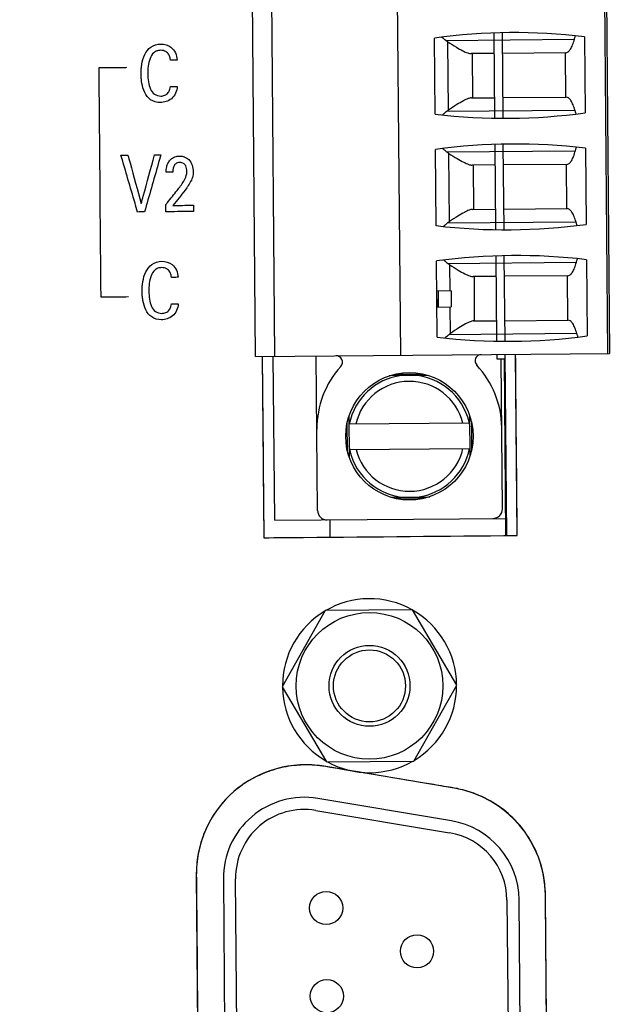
# Model space of a CAD drawing. Header units: inches. Extents: x 0 to 34, y 0 to 22.
# Tile 28 of 69: x 6.919 to 7.662, y 6.25 to 7.467. Entities that reach past the tile are written whole.
import ezdxf

# ---------------------------------------------------------------- set-up
doc = ezdxf.new("R2010")
doc.units = ezdxf.units.IN
doc.header["$LTSCALE"] = 1.87
doc.header["$MEASUREMENT"] = 0
doc.layers.get('0').update_dxf_attribs({"linetype": 'CONTINUOUS'})
for name, color, linetype in [('03___PRT_ALL_CURVES', 7, 'CONTINUOUS'), ('DATUMCURVES', 7, 'CONTINUOUS'), ('DIMENSIONS', 7, 'CONTINUOUS')]:
    doc.layers.add(name, color=color, linetype=linetype)
doc.styles.get("Standard").update_dxf_attribs({"font": 'txt', "width": 0.8})
doc.dimstyles.new('DIMSTYLE_1', dxfattribs={"dimtxt": 0.125, "dimasz": 0.1875, "dimexe": 0.18, "dimexo": 0.0625, "dimgap": 0.09, "dimtad": 0, "dimtih": 1, "dimtoh": 1, "dimdec": 3, "dimzin": 4, "dimdsep": 46, "dimtxsty": 'STANDARD', "dimblk": '_FILLED', "dimblk1": '_FILLED', "dimblk2": '_FILLED', "dimcen": 0.09, "dimadec": 0, "dimazin": 0, "dimtp": 0.01, "dimtm": 0.01, "dimtfac": 1, "dimtdec": 3, "dimtofl": 0, "dimtmove": 0, "dimatfit": 3, "dimldrblk": '_FILLED', "dimfxl": 1, "dimtolj": 1, "dimtzin": 4, "dimarcsym": 0})

# ---------------------------------------------------------------- blocks, each defined once
blk = doc.blocks.new('_FILLED')
at = {"color": 0, "linetype": 'BYBLOCK'}
blk.add_solid([(0, 0), (-1, 0.1736), (-1, -0.1736)], dxfattribs=at)
blk = doc.blocks.new('*D1')
at = {"layer": 'DIMENSIONS', "color": 2, "linetype": 'CONTINUOUS'}
for p, q in [((6.9811, 8.4187), (9.5924, 8.4187)), ((9.4674, 8.4187), (9.4674, 6.7973)), ((9.4674, 4.6535), (9.4674, 6.5473)), ((6.9874, 4.6535), (9.5924, 4.6535))]:
    blk.add_line(p, q, dxfattribs=at)
at = {"layer": 'DIMENSIONS', "color": 2, "linetype": 'CONTINUOUS', "xscale": 0.1875, "yscale": 0.1875, "zscale": 0.1875}
for p, rotation in [((9.4674, 8.4187), 90), ((9.4674, 4.6535), 270)]:
    blk.add_blockref('_FILLED', p, dxfattribs=dict(at, rotation=rotation))
at = {"layer": 'DIMENSIONS', "color": 2, "linetype": 'CONTINUOUS', "width": 0.8}
for s, p in [('[', (9.4299, 6.6098)), (']', (10.0299, 6.6098)), ('3.765', (8.8049, 6.6098)), ('95.64', (9.5299, 6.6098))]:
    blk.add_text(s, height=0.125, dxfattribs=at).set_placement(p)
blk = doc.blocks.new('*D2')
at = {"layer": 'DIMENSIONS', "color": 2, "linetype": 'CONTINUOUS'}
for p, q in [((6.6253, 11.3682), (10.554, 11.3682)), ((10.429, 11.3682), (10.429, 9.183)), ((10.429, 4.6535), (10.429, 8.933)), ((7.0139, 4.6535), (10.554, 4.6535))]:
    blk.add_line(p, q, dxfattribs=at)
at = {"layer": 'DIMENSIONS', "color": 2, "linetype": 'CONTINUOUS', "xscale": 0.1875, "yscale": 0.1875, "zscale": 0.1875}
for p, rotation in [((10.429, 11.3682), 90), ((10.429, 4.6535), 270)]:
    blk.add_blockref('_FILLED', p, dxfattribs=dict(at, rotation=rotation))
at = {"layer": 'DIMENSIONS', "color": 2, "linetype": 'CONTINUOUS', "width": 0.8}
for s, p in [('[', (10.3415, 8.9955)), (']', (11.0415, 8.9955)), ('6.715', (9.7165, 8.9955)), ('170.55', (10.4415, 8.9955))]:
    blk.add_text(s, height=0.125, dxfattribs=at).set_placement(p)

msp = doc.modelspace()

# ---------------------------------------------------------------- linework, layer by layer
at = {"color": 7, "linetype": 'CONTINUOUS'}
for p, q in [((7.6455, 7.0548), (7.6407, 7.606)), ((7.6426, 7.606), (7.6474, 7.0548)), ((7.2104, 7.051), (7.2056, 7.6022)), ((7.2341, 7.0512), (7.2293, 7.6024)), ((7.3896, 7.0526), (7.3848, 7.6037)), ((7.506, 7.3458), (7.5051, 7.4504)), ((7.516, 7.3459), (7.5151, 7.4505)), ((7.4323, 7.3504), (7.4314, 7.4445)), ((7.4451, 7.4416), (7.6041, 7.443)), ((7.4485, 7.3555), (7.4478, 7.4397)), ((7.6165, 7.4461), (7.6173, 7.352)), ((7.5053, 7.4255), (7.4765, 7.4252)), ((7.4777, 7.4252), (7.4781, 7.3705)), ((7.5933, 7.4262), (7.5153, 7.4255)), ((7.5935, 7.3715), (7.593, 7.4262)), ((7.477, 7.3705), (7.5058, 7.3707)), ((7.5158, 7.3708), (7.5938, 7.3715)), ((7.6049, 7.3549), (7.4459, 7.3535)), ((7.4335, 7.2126), (7.4326, 7.3067)), ((7.4463, 7.3038), (7.6053, 7.3052)), ((7.4497, 7.2177), (7.449, 7.3019)), ((7.5072, 7.208), (7.5063, 7.3126)), ((7.5172, 7.2081), (7.5163, 7.3127)), ((7.6177, 7.3083), (7.6185, 7.2142)), ((7.5065, 7.2877), (7.4777, 7.2874)), ((7.4789, 7.2874), (7.4793, 7.2327)), ((7.5945, 7.2884), (7.5165, 7.2877)), ((7.5947, 7.2337), (7.5942, 7.2884)), ((7.4782, 7.2327), (7.507, 7.2329)), ((7.517, 7.233), (7.595, 7.2337)), ((7.6061, 7.2171), (7.4471, 7.2157)), ((7.4347, 7.0748), (7.4338, 7.1689)), ((7.4475, 7.166), (7.6065, 7.1674)), ((7.5084, 7.0702), (7.5075, 7.1748)), ((7.5184, 7.0703), (7.5175, 7.1749)), ((7.6189, 7.1705), (7.6197, 7.0764)), ((7.4505, 7.1319), (7.4502, 7.1641)), ((7.5077, 7.1499), (7.4789, 7.1496)), ((7.4801, 7.1496), (7.4805, 7.0949)), ((7.5957, 7.1506), (7.5177, 7.15)), ((7.5959, 7.0959), (7.5954, 7.1506)), ((7.4519, 7.1319), (7.4343, 7.1317)), ((7.4345, 7.112), (7.4343, 7.1317)), ((7.4363, 7.112), (7.4361, 7.1317)), ((7.4519, 7.1319), (7.452, 7.1122)), ((7.4345, 7.112), (7.452, 7.1122)), ((7.4509, 7.0794), (7.4506, 7.1122)), ((7.4796, 7.0949), (7.5082, 7.0952)), ((7.5182, 7.0952), (7.596, 7.0959)), ((7.6071, 7.0793), (7.449, 7.0779)), ((7.2104, 7.051), (7.6474, 7.0548)), ((7.2185, 7.0511), (7.2205, 6.827)), ((7.2339, 6.8485), (7.2321, 7.0512)), ((7.2869, 6.8607), (7.2852, 7.0517)), ((7.5086, 7.0475), (7.5085, 7.0536)), ((7.5186, 7.0476), (7.5086, 7.0475)), ((7.5153, 6.8627), (7.5136, 7.0475)), ((7.5195, 6.8296), (7.5176, 7.0476)), ((7.5205, 6.8296), (7.5185, 7.0537)), ((7.5335, 6.8297), (7.5315, 7.0538)), ((7.4242, 7.0273), (7.3751, 7.0269)), ((7.3825, 7.0289), (7.4167, 7.0292)), ((7.3253, 6.9762), (7.3257, 6.927)), ((7.4753, 6.9284), (7.4749, 6.9775)), ((7.3237, 6.9341), (7.3234, 6.9691)), ((7.4743, 6.9687), (7.326, 6.9674)), ((7.4769, 6.9704), (7.4772, 6.9354)), ((7.3263, 6.9359), (7.4746, 6.9372)), ((7.3764, 6.8773), (7.4255, 6.8777)), ((7.418, 6.8757), (7.3839, 6.8754)), ((7.2339, 6.8485), (7.5193, 6.8509)), ((7.3025, 6.8277), (7.3023, 6.8491)), ((7.2205, 6.827), (7.5335, 6.8297)), ((7.2962, 6.7369), (7.243, 6.6429)), ((7.4041, 6.7379), (7.2962, 6.7369)), ((7.4589, 6.6448), (7.4041, 6.7379)), ((7.4058, 6.5509), (7.4589, 6.6448)), ((7.243, 6.6429), (7.2978, 6.5499)), ((7.2978, 6.5499), (7.4058, 6.5509)), ((7.4556, 6.5176), (7.2944, 6.5446)), ((7.4523, 6.4772), (7.287, 6.5048)), ((7.2846, 6.49), (7.4498, 6.4624)), ((7.1371, 6.4102), (7.1417, 5.8903)), ((7.1705, 6.4053), (7.175, 5.8953)), ((7.19, 5.8955), (7.1855, 6.4054)), ((7.5208, 6.3793), (7.5247, 5.9275)), ((7.5397, 5.9276), (7.5358, 6.3794)), ((7.5724, 5.9224), (7.5684, 6.3856))]:
    msp.add_line(p, q, dxfattribs=at)
for centre, radius in [((7.4003, 6.9523), 0.0787), ((7.351, 6.6439), 0.0906), ((7.351, 6.6439), 0.05), ((7.351, 6.6439), 0.0445), ((7.2975, 6.3694), 0.0205), ((7.4097, 6.3159), 0.0205), ((7.2984, 6.2604), 0.0205)]:
    msp.add_circle(centre, radius, dxfattribs=at)
for centre, radius, start, end in [((7.5302, 6.7235), 0.7277, 83.1956, 97.8044), ((7.5185, 8.073), 0.7277, 263.1956, 277.8044), ((7.5314, 6.5858), 0.7277, 83.1956, 97.8044), ((7.5197, 7.9352), 0.7277, 263.1956, 277.8044), ((7.5327, 6.448), 0.7277, 83.1956, 97.8044), ((7.5209, 7.7974), 0.7277, 263.1956, 277.8044), ((7.3098, 7.044), 0.00787, 317.7959, 90.5), ((7.4892, 7.0456), 0.00787, 90.5, 223.2041), ((7.4002, 6.962), 0.1142, 137.7959, 180.5), ((7.4002, 6.962), 0.1142, 0.5, 43.2041), ((7.4003, 6.9523), 0.0758, 97.6317, 168.507), ((7.4003, 6.9523), 0.0758, 8.8495, 82.1068), ((7.4003, 6.9523), 0.0679, 13.908, 167.092), ((7.4003, 6.9523), 0.0758, 188.8495, 262.1068), ((7.4003, 6.9523), 0.0679, 193.908, 347.092), ((7.4003, 6.9523), 0.0758, 277.6317, 348.507), ((7.5034, 6.8626), 0.0118, 270.5, 0.5), ((7.2987, 6.8608), 0.0118, 180.5, 270.5), ((7.2721, 6.4114), 0.135, 80.5, 180.5), ((7.4334, 6.3844), 0.135, 0.5, 80.5), ((7.2705, 6.4062), 0.1, 80.5, 180.5), ((7.2705, 6.4062), 0.085, 80.5, 180.5), ((7.4358, 6.3785), 0.1, 0.5, 80.5), ((7.4358, 6.3785), 0.085, 0.5, 80.5)]:
    msp.add_arc(centre, radius, start, end, dxfattribs=at)
for points, knots in [([(7.6041, 7.443), (7.6043, 7.4435), (7.6046, 7.4446), (7.605, 7.4459), (7.6053, 7.4466), (7.6054, 7.447)], [0, 0, 0, 0, 0.396057, 0.761009, 1, 1, 1, 1]), ([(7.4451, 7.4416), (7.4445, 7.4421), (7.4434, 7.443), (7.4418, 7.4443), (7.4409, 7.445), (7.4405, 7.4453)], [0, 0, 0, 0, 0.385193, 0.744531, 1, 1, 1, 1]), ([(7.4478, 7.4397), (7.4475, 7.4399), (7.4469, 7.4403), (7.446, 7.4409), (7.4454, 7.4414), (7.4451, 7.4416)], [0, 0, 0, 0, 0.332579, 0.665699, 1, 1, 1, 1]), ([(7.4478, 7.4397), (7.4513, 7.4375), (7.4574, 7.4337), (7.4655, 7.429), (7.4716, 7.4261), (7.4751, 7.4252), (7.4765, 7.4252)], [0, 0, 0, 0, 0.380974, 0.668695, 0.870601, 1, 1, 1, 1]), ([(7.5933, 7.4262), (7.5944, 7.4262), (7.5969, 7.4274), (7.5997, 7.431), (7.6022, 7.4364), (7.6035, 7.4406), (7.6041, 7.443)], [0, 0, 0, 0, 0.153783, 0.363537, 0.647078, 1, 1, 1, 1]), ([(7.477, 7.3705), (7.4756, 7.3705), (7.4721, 7.3695), (7.4661, 7.3665), (7.458, 7.3617), (7.452, 7.3577), (7.4485, 7.3555)], [0, 0, 0, 0, 0.129367, 0.330793, 0.618693, 1, 1, 1, 1]), ([(7.6049, 7.3549), (7.6042, 7.3573), (7.6028, 7.3615), (7.6002, 7.3668), (7.5974, 7.3704), (7.5949, 7.3715), (7.5938, 7.3715)], [0, 0, 0, 0, 0.353133, 0.636702, 0.846318, 1, 1, 1, 1]), ([(7.4413, 7.3497), (7.4417, 7.35), (7.4426, 7.3508), (7.4442, 7.3521), (7.4453, 7.353), (7.4459, 7.3535)], [0, 0, 0, 0, 0.255636, 0.614984, 1, 1, 1, 1]), ([(7.4459, 7.3535), (7.4461, 7.3538), (7.4467, 7.3542), (7.4476, 7.3549), (7.4482, 7.3553), (7.4485, 7.3555)], [0, 0, 0, 0, 0.33439, 0.667509, 1, 1, 1, 1]), ([(7.6063, 7.351), (7.6061, 7.3513), (7.6058, 7.3521), (7.6054, 7.3534), (7.6051, 7.3544), (7.6049, 7.3549)], [0, 0, 0, 0, 0.23952, 0.604523, 1, 1, 1, 1]), ([(7.4463, 7.3038), (7.4457, 7.3043), (7.4446, 7.3053), (7.443, 7.3065), (7.4421, 7.3072), (7.4417, 7.3076)], [0, 0, 0, 0, 0.385193, 0.744531, 1, 1, 1, 1]), ([(7.449, 7.3019), (7.4487, 7.3021), (7.4481, 7.3025), (7.4472, 7.3031), (7.4466, 7.3036), (7.4463, 7.3038)], [0, 0, 0, 0, 0.332579, 0.665699, 1, 1, 1, 1]), ([(7.449, 7.3019), (7.4525, 7.2997), (7.4586, 7.2959), (7.4667, 7.2912), (7.4728, 7.2884), (7.4763, 7.2874), (7.4777, 7.2874)], [0, 0, 0, 0, 0.380974, 0.668695, 0.870601, 1, 1, 1, 1]), ([(7.5945, 7.2884), (7.5956, 7.2884), (7.5981, 7.2896), (7.6009, 7.2932), (7.6034, 7.2986), (7.6047, 7.3028), (7.6053, 7.3052)], [0, 0, 0, 0, 0.153783, 0.363537, 0.647078, 1, 1, 1, 1]), ([(7.6053, 7.3052), (7.6055, 7.3057), (7.6058, 7.3068), (7.6062, 7.3081), (7.6065, 7.3089), (7.6066, 7.3092)], [0, 0, 0, 0, 0.396057, 0.761009, 1, 1, 1, 1]), ([(7.4782, 7.2327), (7.4768, 7.2327), (7.4733, 7.2317), (7.4673, 7.2287), (7.4592, 7.2239), (7.4532, 7.2199), (7.4497, 7.2177)], [0, 0, 0, 0, 0.129367, 0.330793, 0.618693, 1, 1, 1, 1]), ([(7.6061, 7.2171), (7.6054, 7.2195), (7.604, 7.2237), (7.6014, 7.229), (7.5986, 7.2326), (7.5961, 7.2337), (7.595, 7.2337)], [0, 0, 0, 0, 0.353133, 0.636702, 0.846318, 1, 1, 1, 1]), ([(7.4425, 7.2119), (7.4429, 7.2122), (7.4438, 7.213), (7.4454, 7.2143), (7.4465, 7.2152), (7.4471, 7.2157)], [0, 0, 0, 0, 0.255636, 0.614984, 1, 1, 1, 1]), ([(7.4471, 7.2157), (7.4473, 7.216), (7.4479, 7.2164), (7.4488, 7.2171), (7.4494, 7.2175), (7.4497, 7.2177)], [0, 0, 0, 0, 0.33439, 0.667509, 1, 1, 1, 1]), ([(7.6075, 7.2132), (7.6073, 7.2135), (7.607, 7.2143), (7.6066, 7.2156), (7.6063, 7.2166), (7.6061, 7.2171)], [0, 0, 0, 0, 0.23952, 0.604523, 1, 1, 1, 1]), ([(7.4475, 7.166), (7.4469, 7.1665), (7.4458, 7.1675), (7.4442, 7.1687), (7.4433, 7.1695), (7.4429, 7.1698)], [0, 0, 0, 0, 0.385193, 0.744531, 1, 1, 1, 1]), ([(7.5957, 7.1506), (7.5968, 7.1507), (7.5993, 7.1518), (7.6021, 7.1554), (7.6046, 7.1608), (7.6059, 7.165), (7.6065, 7.1674)], [0, 0, 0, 0, 0.153783, 0.363537, 0.647078, 1, 1, 1, 1]), ([(7.6065, 7.1674), (7.6067, 7.168), (7.607, 7.169), (7.6074, 7.1703), (7.6077, 7.1711), (7.6078, 7.1714)], [0, 0, 0, 0, 0.396057, 0.761009, 1, 1, 1, 1]), ([(7.4502, 7.1641), (7.4499, 7.1643), (7.4493, 7.1647), (7.4484, 7.1653), (7.4478, 7.1658), (7.4475, 7.166)], [0, 0, 0, 0, 0.332579, 0.665699, 1, 1, 1, 1]), ([(7.4502, 7.1641), (7.4537, 7.1619), (7.4598, 7.1581), (7.468, 7.1534), (7.474, 7.1506), (7.4775, 7.1496), (7.4789, 7.1496)], [0, 0, 0, 0, 0.380974, 0.668695, 0.870601, 1, 1, 1, 1]), ([(7.4796, 7.0949), (7.4782, 7.0949), (7.4747, 7.0938), (7.4687, 7.0908), (7.4605, 7.0858), (7.4544, 7.0817), (7.4509, 7.0794)], [0, 0, 0, 0, 0.127296, 0.327877, 0.616437, 1, 1, 1, 1]), ([(7.6071, 7.0793), (7.6065, 7.0817), (7.6051, 7.0859), (7.6025, 7.0912), (7.5996, 7.0948), (7.5971, 7.0959), (7.596, 7.0959)], [0, 0, 0, 0, 0.353133, 0.636702, 0.846318, 1, 1, 1, 1]), ([(7.4441, 7.0741), (7.4446, 7.0744), (7.4456, 7.0752), (7.4472, 7.0765), (7.4484, 7.0774), (7.449, 7.0779)], [0, 0, 0, 0, 0.254523, 0.614537, 1, 1, 1, 1]), ([(7.449, 7.0779), (7.4492, 7.0781), (7.4496, 7.0784), (7.4503, 7.0789), (7.4507, 7.0792), (7.4509, 7.0794)], [0, 0, 0, 0, 0.334068, 0.667289, 1, 1, 1, 1]), ([(7.6085, 7.0754), (7.6084, 7.0757), (7.6081, 7.0765), (7.6076, 7.0778), (7.6073, 7.0788), (7.6071, 7.0793)], [0, 0, 0, 0, 0.238852, 0.604095, 1, 1, 1, 1])]:
    msp.add_open_spline(points, degree=3, knots=knots, dxfattribs=at)
for points in [[(7.6054, 7.447), (7.6055, 7.4471), (7.6055, 7.4472), (7.6056, 7.4473)], [(7.4409, 7.3494), (7.441, 7.3495), (7.4412, 7.3496), (7.4413, 7.3497)], [(7.6064, 7.3506), (7.6064, 7.3507), (7.6063, 7.3509), (7.6063, 7.351)], [(7.6066, 7.3092), (7.6067, 7.3093), (7.6067, 7.3094), (7.6068, 7.3095)], [(7.4421, 7.2116), (7.4423, 7.2117), (7.4424, 7.2118), (7.4425, 7.2119)], [(7.6076, 7.2128), (7.6076, 7.2129), (7.6075, 7.2131), (7.6075, 7.2132)], [(7.6078, 7.1714), (7.6079, 7.1715), (7.6079, 7.1716), (7.608, 7.1717)], [(7.4438, 7.0738), (7.4439, 7.0739), (7.444, 7.074), (7.4441, 7.0741)], [(7.6087, 7.075), (7.6086, 7.0751), (7.6086, 7.0753), (7.6085, 7.0754)]]:
    msp.add_open_spline(points, degree=3, dxfattribs=at)
at = {"layer": '03___PRT_ALL_CURVES', "color": 4, "linetype": 'CONTINUOUS'}
for start, end in [(60.6559, 120.6123), (120.8958, 180.1042), (0.5, 60.3341), (300.9157, 0.0843), (181.1456, 239.8544), (241.1555, 299.8445)]:
    msp.add_arc((7.3511, 6.6441), 0.1075, start, end, dxfattribs=at)
at = {"layer": 'DATUMCURVES', "color": 40, "linetype": 'CONTINUOUS'}
for points, knots in [([(7.0692, 7.4079, 1.1302), (7.0694, 7.4093, 1.1302), (7.0701, 7.4148, 1.1302), (7.0726, 7.4241, 1.1302), (7.0803, 7.4346, 1.1302), (7.0932, 7.4383, 1.1302), (7.1085, 7.4344, 1.1302), (7.113, 7.4232, 1.1302), (7.1134, 7.4173, 1.1302)], [0, 0, 0, 0, 0.057357, 0.231049, 0.395395, 0.572544, 0.756264, 1, 1, 1, 1]), ([(7.1051, 7.4172, 1.1302), (7.105, 7.4182, 1.1302), (7.1046, 7.4206, 1.1302), (7.1031, 7.4246, 1.1302), (7.1, 7.4277, 1.1302), (7.0963, 7.4291, 1.1302), (7.0925, 7.4295, 1.1302), (7.0883, 7.4288, 1.1302), (7.0832, 7.4257, 1.1302), (7.0793, 7.4189, 1.1302), (7.0774, 7.4097, 1.1302), (7.077, 7.4, 1.1302), (7.0774, 7.3935, 1.1302), (7.0779, 7.3903, 1.1302)], [0, 0, 0, 0, 0.045195, 0.111796, 0.18925, 0.235219, 0.290559, 0.361104, 0.425097, 0.557547, 0.705098, 0.849236, 1, 1, 1, 1]), ([(7.1134, 7.4173, 1.1302), (7.113, 7.4173, 1.1302), (7.1102, 7.4173, 1.1302), (7.1074, 7.4173, 1.1302), (7.1051, 7.4172, 1.1302)], [0, 0, 0, 0, 0.15625, 1, 1, 1, 1]), ([(7.051, 7.4079, 1.1302), (7.0492, 7.4078, 1.1302), (7.0377, 7.4077, 1.1302), (7.0262, 7.4076, 1.1302), (7.0165, 7.4076, 1.1302)], [0, 0, 0, 0, 0.15625, 1, 1, 1, 1]), ([(7.0165, 7.4076, 1.1302), (7.0167, 7.3928, 1.1302), (7.0175, 7.2985, 1.1302), (7.0183, 7.2042, 1.1302), (7.019, 7.1246, 1.1302)], [0, 0, 0, 0, 0.15625, 1, 1, 1, 1]), ([(7.1136, 7.3845, 1.1302), (7.1131, 7.379, 1.1302), (7.1095, 7.3705, 1.1302), (7.1, 7.3656, 1.1302), (7.091, 7.3641, 1.1302), (7.0801, 7.3669, 1.1302), (7.0726, 7.3771, 1.1302), (7.07, 7.3867, 1.1302), (7.069, 7.3944, 1.1302), (7.0688, 7.4001, 1.1302), (7.0689, 7.4046, 1.1302), (7.0691, 7.4072, 1.1302), (7.0692, 7.4079, 1.1302)], [0, 0, 0, 0, 0.192216, 0.277289, 0.361241, 0.506169, 0.638888, 0.777945, 0.845929, 0.908681, 0.976058, 1, 1, 1, 1]), ([(7.0779, 7.3903, 1.1302), (7.0784, 7.3873, 1.1302), (7.0798, 7.3817, 1.1302), (7.0848, 7.3743, 1.1302), (7.0922, 7.3723, 1.1302), (7.0984, 7.3734, 1.1302), (7.1025, 7.3766, 1.1302), (7.1044, 7.3807, 1.1302), (7.1049, 7.3833, 1.1302), (7.105, 7.3844, 1.1302)], [0, 0, 0, 0, 0.210058, 0.393251, 0.582353, 0.69711, 0.818337, 0.922993, 1, 1, 1, 1]), ([(7.105, 7.3844, 1.1302), (7.1054, 7.3844, 1.1302), (7.1083, 7.3845, 1.1302), (7.1111, 7.3845, 1.1302), (7.1136, 7.3845, 1.1302)], [0, 0, 0, 0, 0.15625, 1, 1, 1, 1]), ([(7.044, 7.2996, 1.1302), (7.0444, 7.2996, 1.1302), (7.0473, 7.2996, 1.1302), (7.0502, 7.2996, 1.1302), (7.0526, 7.2997, 1.1302)], [0, 0, 0, 0, 0.15625, 1, 1, 1, 1]), ([(7.0646, 7.2295, 1.1302), (7.0635, 7.2332, 1.1302), (7.0567, 7.2565, 1.1302), (7.0498, 7.2799, 1.1302), (7.044, 7.2996, 1.1302)], [0, 0, 0, 0, 0.15625, 1, 1, 1, 1]), ([(7.0526, 7.2997, 1.1302), (7.0535, 7.2966, 1.1302), (7.059, 7.2766, 1.1302), (7.0645, 7.2566, 1.1302), (7.0691, 7.2398, 1.1302)], [0, 0, 0, 0, 0.15625, 1, 1, 1, 1]), ([(7.0691, 7.2398, 1.1302), (7.0699, 7.2429, 1.1302), (7.0754, 7.263, 1.1302), (7.0808, 7.283, 1.1302), (7.0854, 7.3, 1.1302)], [0, 0, 0, 0, 0.15625, 1, 1, 1, 1]), ([(7.0932, 7.3, 1.1302), (7.0922, 7.2964, 1.1302), (7.0855, 7.2729, 1.1302), (7.0788, 7.2494, 1.1302), (7.0732, 7.2296, 1.1302)], [0, 0, 0, 0, 0.15625, 1, 1, 1, 1]), ([(7.0854, 7.3, 1.1302), (7.0858, 7.3, 1.1302), (7.0884, 7.3, 1.1302), (7.091, 7.3, 1.1302), (7.0932, 7.3, 1.1302)], [0, 0, 0, 0, 0.15625, 1, 1, 1, 1]), ([(7.0999, 7.2788, 1.1302), (7.0999, 7.281, 1.1302), (7.1002, 7.2848, 1.1302), (7.1019, 7.2898, 1.1302), (7.1043, 7.2935, 1.1302), (7.1074, 7.2961, 1.1302), (7.1113, 7.2981, 1.1302), (7.1165, 7.2989, 1.1302), (7.1226, 7.298, 1.1302), (7.131, 7.2928, 1.1302), (7.1331, 7.2844, 1.1302), (7.1332, 7.2791, 1.1302)], [0, 0, 0, 0, 0.117937, 0.193222, 0.277217, 0.343366, 0.402115, 0.502858, 0.610168, 0.720015, 1, 1, 1, 1]), ([(7.1255, 7.2798, 1.1302), (7.1254, 7.2821, 1.1302), (7.1249, 7.2858, 1.1302), (7.122, 7.2894, 1.1302), (7.1192, 7.2905, 1.1302), (7.1166, 7.2908, 1.1302), (7.114, 7.2905, 1.1302), (7.111, 7.289, 1.1302), (7.1089, 7.2859, 1.1302), (7.1081, 7.2821, 1.1302), (7.108, 7.2798, 1.1302), (7.108, 7.2789, 1.1302)], [0, 0, 0, 0, 0.213301, 0.336576, 0.405206, 0.485908, 0.575205, 0.649991, 0.784241, 0.909821, 1, 1, 1, 1]), ([(7.108, 7.2789, 1.1302), (7.1076, 7.2788, 1.1302), (7.1049, 7.2788, 1.1302), (7.1022, 7.2788, 1.1302), (7.0999, 7.2788, 1.1302)], [0, 0, 0, 0, 0.15625, 1, 1, 1, 1]), ([(7.1134, 7.2561, 1.1302), (7.1149, 7.258, 1.1302), (7.1178, 7.2617, 1.1302), (7.1217, 7.2678, 1.1302), (7.1248, 7.2737, 1.1302), (7.1255, 7.278, 1.1302), (7.1255, 7.2798, 1.1302)], [0, 0, 0, 0, 0.263024, 0.52809, 0.800374, 1, 1, 1, 1]), ([(7.1332, 7.2791, 1.1302), (7.1332, 7.278, 1.1302), (7.1331, 7.272, 1.1302), (7.1299, 7.2664, 1.1302), (7.1272, 7.2622, 1.1302)], [0, 0, 0, 0, 0.1737, 1, 1, 1, 1]), ([(7.0994, 7.2387, 1.1302), (7.1002, 7.2396, 1.1302), (7.1048, 7.2454, 1.1302), (7.1095, 7.2512, 1.1302), (7.1134, 7.2561, 1.1302)], [0, 0, 0, 0, 0.15625, 1, 1, 1, 1]), ([(7.1272, 7.2622, 1.1302), (7.1266, 7.2612, 1.1302), (7.1234, 7.2567, 1.1302), (7.1201, 7.2523, 1.1302), (7.1174, 7.2489, 1.1302)], [0, 0, 0, 0, 0.208473, 1, 1, 1, 1]), ([(7.1174, 7.2489, 1.1302), (7.1169, 7.2483, 1.1302), (7.1138, 7.2445, 1.1302), (7.1107, 7.2408, 1.1302), (7.1081, 7.2376, 1.1302)], [0, 0, 0, 0, 0.15625, 1, 1, 1, 1]), ([(7.0732, 7.2296, 1.1302), (7.0727, 7.2296, 1.1302), (7.0699, 7.2296, 1.1302), (7.067, 7.2296, 1.1302), (7.0646, 7.2295, 1.1302)], [0, 0, 0, 0, 0.15625, 1, 1, 1, 1]), ([(7.0995, 7.2298, 1.1302), (7.0995, 7.2303, 1.1302), (7.0995, 7.2333, 1.1302), (7.0995, 7.2362, 1.1302), (7.0994, 7.2387, 1.1302)], [0, 0, 0, 0, 0.15625, 1, 1, 1, 1]), ([(7.1337, 7.2301, 1.1302), (7.132, 7.2301, 1.1302), (7.1206, 7.23, 1.1302), (7.1091, 7.2299, 1.1302), (7.0995, 7.2298, 1.1302)], [0, 0, 0, 0, 0.15625, 1, 1, 1, 1]), ([(7.1081, 7.2376, 1.1302), (7.1094, 7.2376, 1.1302), (7.1179, 7.2377, 1.1302), (7.1265, 7.2378, 1.1302), (7.1337, 7.2378, 1.1302)], [0, 0, 0, 0, 0.15625, 1, 1, 1, 1]), ([(7.1337, 7.2378, 1.1302), (7.1337, 7.2374, 1.1302), (7.1337, 7.2349, 1.1302), (7.1337, 7.2323, 1.1302), (7.1337, 7.2301, 1.1302)], [0, 0, 0, 0, 0.15625, 1, 1, 1, 1]), ([(7.0705, 7.1394, 1.1302), (7.0706, 7.1407, 1.1302), (7.0714, 7.1463, 1.1302), (7.0739, 7.1555, 1.1302), (7.0816, 7.1661, 1.1302), (7.0945, 7.1698, 1.1302), (7.1098, 7.1658, 1.1302), (7.1143, 7.1546, 1.1302), (7.1147, 7.1488, 1.1302)], [0, 0, 0, 0, 0.057359, 0.231051, 0.395394, 0.572542, 0.756263, 1, 1, 1, 1]), ([(7.1064, 7.1487, 1.1302), (7.1063, 7.1497, 1.1302), (7.1059, 7.1521, 1.1302), (7.1044, 7.156, 1.1302), (7.1013, 7.1592, 1.1302), (7.0976, 7.1606, 1.1302), (7.0938, 7.1609, 1.1302), (7.0896, 7.1603, 1.1302), (7.0845, 7.1572, 1.1302), (7.0806, 7.1503, 1.1302), (7.0787, 7.1412, 1.1302), (7.0783, 7.1315, 1.1302), (7.0787, 7.125, 1.1302), (7.0792, 7.1218, 1.1302)], [0, 0, 0, 0, 0.045205, 0.111807, 0.189258, 0.235228, 0.290572, 0.361114, 0.425106, 0.557555, 0.705107, 0.849243, 1, 1, 1, 1]), ([(7.1147, 7.1488, 1.1302), (7.1143, 7.1488, 1.1302), (7.1115, 7.1487, 1.1302), (7.1087, 7.1487, 1.1302), (7.1064, 7.1487, 1.1302)], [0, 0, 0, 0, 0.15625, 1, 1, 1, 1]), ([(7.1148, 7.116, 1.1302), (7.1144, 7.1105, 1.1302), (7.1108, 7.102, 1.1302), (7.1013, 7.0971, 1.1302), (7.0923, 7.0956, 1.1302), (7.0814, 7.0984, 1.1302), (7.0739, 7.1086, 1.1302), (7.0713, 7.1181, 1.1302), (7.0703, 7.1259, 1.1302), (7.0701, 7.1316, 1.1302), (7.0702, 7.136, 1.1302), (7.0704, 7.1387, 1.1302), (7.0705, 7.1394, 1.1302)], [0, 0, 0, 0, 0.192219, 0.277289, 0.361231, 0.506168, 0.638891, 0.777948, 0.84593, 0.908677, 0.976057, 1, 1, 1, 1]), ([(7.019, 7.1246, 1.1302), (7.0208, 7.1246, 1.1302), (7.0323, 7.1247, 1.1302), (7.0438, 7.1248, 1.1302), (7.0535, 7.1249, 1.1302)], [0, 0, 0, 0, 0.15625, 1, 1, 1, 1]), ([(7.0792, 7.1218, 1.1302), (7.0797, 7.1187, 1.1302), (7.0811, 7.1131, 1.1302), (7.0861, 7.1058, 1.1302), (7.0935, 7.1038, 1.1302), (7.0997, 7.1048, 1.1302), (7.1038, 7.1081, 1.1302), (7.1057, 7.1122, 1.1302), (7.1061, 7.1148, 1.1302), (7.1063, 7.1159, 1.1302)], [0, 0, 0, 0, 0.210057, 0.393254, 0.582372, 0.697112, 0.818325, 0.922993, 1, 1, 1, 1]), ([(7.1063, 7.1159, 1.1302), (7.1067, 7.1159, 1.1302), (7.1096, 7.1159, 1.1302), (7.1124, 7.116, 1.1302), (7.1148, 7.116, 1.1302)], [0, 0, 0, 0, 0.15625, 1, 1, 1, 1]), ([(7.5335, 6.8297, 1.1302), (7.533, 6.8818, 1.1302), (7.5324, 6.9565, 1.1302), (7.5317, 7.0312, 1.1302), (7.5315, 7.0538, 1.1302)], [0, 0, 0, 0, 0.697237, 1, 1, 1, 1]), ([(7.2205, 6.827, 1.1302), (7.2368, 6.8271, 1.1302), (7.3411, 6.828, 1.1302), (7.4454, 6.829, 1.1302), (7.5335, 6.8297, 1.1302)], [0, 0, 0, 0, 0.15625, 1, 1, 1, 1]), ([(7.4556, 6.5176, 1.1302), (7.4472, 6.519, 1.1302), (7.3935, 6.528, 1.1302), (7.3397, 6.537, 1.1302), (7.2944, 6.5446, 1.1302)], [0, 0, 0, 0, 0.15625, 1, 1, 1, 1]), ([(7.1977, 6.524, 1.1302), (7.1963, 6.5231, 1.1302), (7.1804, 6.5124, 1.1302), (7.1612, 6.4918, 1.1302), (7.1452, 6.4602, 1.1302), (7.1392, 6.4382, 1.1302), (7.1377, 6.4244, 1.1302), (7.1374, 6.4197, 1.1302)], [0, 0, 0, 0, 0.037601, 0.453535, 0.666786, 0.886562, 1, 1, 1, 1]), ([(7.5642, 6.4173, 1.1302), (7.5592, 6.4373, 1.1302), (7.5401, 6.4756, 1.1302), (7.5052, 6.5005, 1.1302), (7.4862, 6.5086, 1.1302)], [0, 0, 0, 0, 0.499584, 1, 1, 1, 1]), ([(7.1371, 6.4103, 1.1302), (7.1374, 6.3832, 1.1302), (7.1389, 6.2099, 1.1302), (7.1404, 6.0365, 1.1302), (7.1417, 5.8903, 1.1302)], [0, 0, 0, 0, 0.15625, 1, 1, 1, 1]), ([(7.5724, 5.9224, 1.1302), (7.5722, 5.9465, 1.1302), (7.5708, 6.101, 1.1302), (7.5695, 6.2554, 1.1302), (7.5683, 6.3856, 1.1302)], [0, 0, 0, 0, 0.15625, 1, 1, 1, 1])]:
    msp.add_open_spline(points, degree=3, knots=knots, dxfattribs=at)
for points in [[(7.2185, 7.0511, 1.1302), (7.2192, 6.9764, 1.1302), (7.2198, 6.9017, 1.1302), (7.2205, 6.827, 1.1302)], [(7.2858, 6.5457, 1.1302), (7.2783, 6.5464, 1.1302), (7.2707, 6.5465, 1.1302), (7.2631, 6.5459, 1.1302)], [(7.2252, 6.5376, 1.1302), (7.2157, 6.5342, 1.1302), (7.2066, 6.5297, 1.1302), (7.1982, 6.5244, 1.1302)], [(7.2316, 6.5398, 1.1302), (7.2294, 6.5391, 1.1302), (7.2273, 6.5384, 1.1302), (7.2252, 6.5376, 1.1302)], [(7.2582, 6.5454, 1.1302), (7.2492, 6.5444, 1.1302), (7.2403, 6.5425, 1.1302), (7.2316, 6.5398, 1.1302)], [(7.2631, 6.5459, 1.1302), (7.2614, 6.5457, 1.1302), (7.2598, 6.5456, 1.1302), (7.2582, 6.5454, 1.1302)], [(7.2901, 6.5452, 1.1302), (7.2887, 6.5454, 1.1302), (7.2873, 6.5456, 1.1302), (7.2858, 6.5457, 1.1302)], [(7.2944, 6.5446, 1.1302), (7.293, 6.5448, 1.1302), (7.2916, 6.545, 1.1302), (7.2901, 6.5452, 1.1302)], [(7.1982, 6.5244, 1.1302), (7.198, 6.5242, 1.1302), (7.1979, 6.5241, 1.1302), (7.1977, 6.524, 1.1302)], [(7.4635, 6.516, 1.1302), (7.4609, 6.5166, 1.1302), (7.4583, 6.5172, 1.1302), (7.4556, 6.5176, 1.1302)], [(7.4852, 6.509, 1.1302), (7.4781, 6.512, 1.1302), (7.4709, 6.5143, 1.1302), (7.4635, 6.516, 1.1302)], [(7.4862, 6.5086, 1.1302), (7.4859, 6.5088, 1.1302), (7.4855, 6.5089, 1.1302), (7.4852, 6.509, 1.1302)], [(7.1374, 6.4197, 1.1302), (7.1372, 6.4165, 1.1302), (7.1371, 6.4134, 1.1302), (7.1371, 6.4103, 1.1302)], [(7.5645, 6.416, 1.1302), (7.5644, 6.4164, 1.1302), (7.5643, 6.4169, 1.1302), (7.5642, 6.4173, 1.1302)], [(7.568, 6.3937, 1.1302), (7.5675, 6.4012, 1.1302), (7.5663, 6.4086, 1.1302), (7.5645, 6.416, 1.1302)], [(7.5683, 6.3897, 1.1302), (7.5682, 6.391, 1.1302), (7.5681, 6.3923, 1.1302), (7.568, 6.3937, 1.1302)], [(7.5683, 6.3856, 1.1302), (7.5683, 6.387, 1.1302), (7.5683, 6.3883, 1.1302), (7.5683, 6.3897, 1.1302)]]:
    msp.add_open_spline(points, degree=3, dxfattribs=at)

# ---------------------------------------------------------------- dimensions: what is measured, and where the dimension line sits
at = {"layer": 'DIMENSIONS', "color": 2, "linetype": 'CONTINUOUS'}
for base, p1, p2, picture, middle in [((10.429, 4.6535), (6.6253, 11.3682), (7.0139, 4.6535), '*D2', (10.429, 9.058)), ((9.4674, 4.6535), (6.9811, 8.4187), (6.9874, 4.6535), '*D1', (9.4674, 6.6723))]:
    dim = msp.add_linear_dim(base=base, p1=p1, p2=p2, angle=270, dimstyle='DIMSTYLE_1', dxfattribs=at)
    dim.commit()
    dim.dimension.update_dxf_attribs({"geometry": picture, "text_midpoint": middle, "dimtype": 160})

doc.saveas('drawing.dxf')
